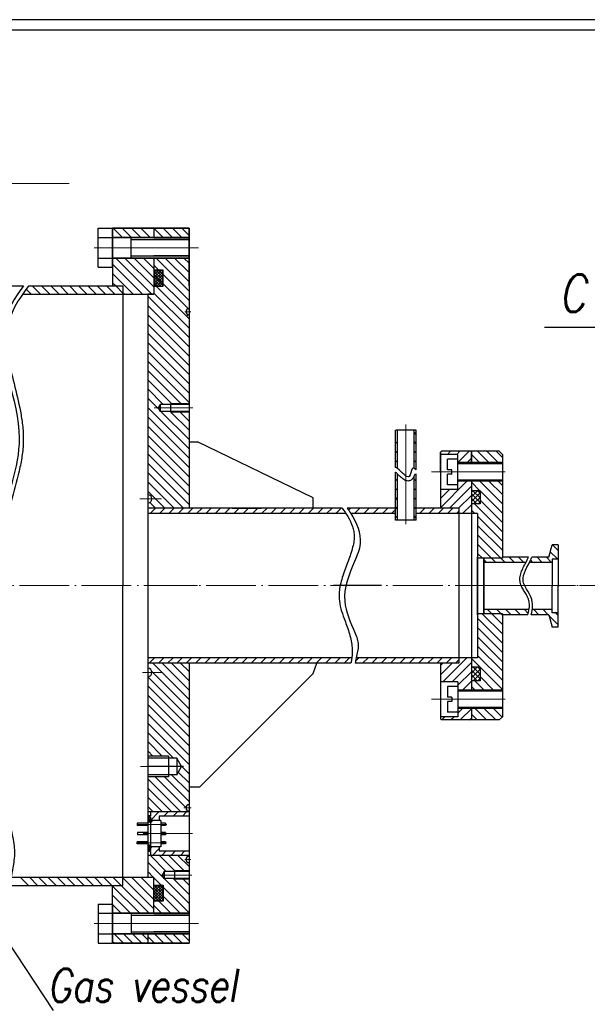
# Model space of a CAD drawing. Header units: millimetres. Extents: x -1577 to 1649, y 8206 to 9287.
# Tile 6 of 14: x -1159 to -884, y 8699 to 9176. Entities that reach past the tile are written whole.
import ezdxf

# ---------------------------------------------------------------- set-up
doc = ezdxf.new("R2010")
doc.units = ezdxf.units.MM
doc.linetypes.add('ACAD_ISO04W100', pattern=[30, 24, -3, 0, -3])
doc.layers.add('1', color=3, linetype='Continuous')
doc.layers.add('POZ', color=6, linetype='Continuous')
for name, color, linetype, lineweight in [('DIM', 3, 'Continuous', 15), ('HATCH', 4, 'Continuous', 20), ('OSI', 3, 'ACAD_ISO04W100', 15)]:
    doc.layers.add(name, color=color, linetype=linetype, lineweight=lineweight)
doc.styles.add('ROMANS', font='romans.shx', dxfattribs={"width": 0.8, "oblique": 10})
pattern_1 = [(135, (2332.2937, 6672.6135), (2.245064, 2.245064), [])]

msp = doc.modelspace()

# ---------------------------------------------------------------- hatches: boundary and pattern name
at = {"layer": 'HATCH', "lineweight": -2, "ltscale": 0.3}
h = msp.add_hatch(dxfattribs=at)
h.set_pattern_fill('ANSI37', color=256, scale=0.3, style=0)
h.set_pattern_definition([(45, (-3045.3105, 7244.8866), (-0.6735192, 0.6735192), []), (135, (-3045.3105, 7244.8866), (-0.6735192, -0.6735192), [])])
h.paths.add_polyline_path([(-1089.29, 9054.71), (-1093.72, 9054.71), (-1093.72, 9046.96), (-1089.29, 9046.96)])
h = msp.add_hatch(dxfattribs=at)
h.set_pattern_fill('ANSI31', color=256, style=0)
h.set_pattern_definition(pattern_1)
edge = h.paths.add_edge_path()
edge.add_line((-967.96, 8977.31), (-966.96, 8977.31))
edge.add_line((-966.96, 8977.31), (-966.94, 8958.09))
edge.add_spline(control_points=[(-966.94, 8958.09), (-967.3, 8958.44), (-967.64, 8958.7), (-967.94, 8958.8)], knot_values=[3.911298, 3.911298, 3.911298, 3.911298, 5.370595, 5.370595, 5.370595, 5.370595], degree=3, periodic=0)
edge.add_line((-967.94, 8958.8), (-967.96, 8977.31))
edge = h.paths.add_edge_path()
edge.add_line((-976.96, 8975.71), (-975.96, 8974.03))
edge.add_line((-975.96, 8974.03), (-975.94, 8958.64))
edge.add_spline(control_points=[(-975.94, 8958.64), (-975.95, 8958.65), (-976.29, 8958.88), (-976.62, 8959.07), (-976.94, 8959.22)], knot_values=[17.717807, 17.717807, 17.717807, 17.717807, 17.757099, 18.747765, 18.747765, 18.747765, 18.747765], degree=3, periodic=0)
edge.add_line((-976.94, 8959.22), (-976.96, 8975.71))
edge = h.paths.add_edge_path()
edge.add_spline(control_points=[(-976.94, 8956.89), (-976.9, 8956.86), (-976.85, 8956.83), (-976.61, 8956.64), (-976.4, 8956.46), (-976.1, 8956.2), (-976.02, 8956.12), (-975.94, 8956.04)], knot_values=[16.325956, 16.325956, 16.325956, 16.325956, 16.488778, 16.488778, 17.230493, 17.230493, 17.514738, 17.514738, 17.514738, 17.514738], degree=3, periodic=0)
edge.add_line((-975.94, 8956.04), (-975.9, 8933.76))
edge.add_line((-975.9, 8933.76), (-976.9, 8933.76))
edge.add_line((-976.9, 8933.76), (-976.94, 8956.89))
h = msp.add_hatch(dxfattribs=at)
h.set_pattern_fill('ANSI31', color=256, style=0)
h.set_pattern_definition([(45, (-3592.9516, 7244.8866), (-2.245064, 2.245064), [])])
h.paths.add_polyline_path([(-940.24, 8952.55), (-946.74, 8952.55), (-946.74, 8948.55), (-955.24, 8948.55), (-955.24, 8939.55), (-946.24, 8939.55), (-946.24, 8936.95), (-940.24, 8936.95)])
h.paths.add_polyline_path([(-940.24, 8967.05), (-954.74, 8967.05), (-955.24, 8966.55), (-955.24, 8965.55), (-946.74, 8965.55), (-946.74, 8961.55), (-940.24, 8961.55)])
h.paths.add_polyline_path([(-940.24, 8867.15), (-946.24, 8867.15), (-946.24, 8864.55), (-955.24, 8864.55), (-955.24, 8855.55), (-946.74, 8855.55), (-946.74, 8851.55), (-940.24, 8851.55)])
h.paths.add_polyline_path([(-940.24, 8842.55), (-946.74, 8842.55), (-946.74, 8838.55), (-955.24, 8838.55), (-955.24, 8837.55), (-954.74, 8837.05), (-940.24, 8837.05)])
h = msp.add_hatch(dxfattribs=at)
h.set_pattern_fill('ANSI31', color=256, angle=90, style=0)
h.set_pattern_definition([(135, (-3592.9516, 7244.8866), (-2.245064, -2.245064), [])])
h.paths.add_polyline_path([(-925.24, 8952.55), (-940.24, 8952.55), (-940.24, 8947.95), (-936.04, 8947.95), (-936.04, 8941.55), (-940.24, 8941.55), (-940.24, 8936.95), (-937.24, 8936.95), (-937.24, 8915.31), (-925.24, 8915.31)])
h.paths.add_polyline_path([(-925.24, 8965.55), (-926.74, 8967.05), (-940.24, 8967.05), (-940.24, 8961.55), (-925.24, 8961.55)])
edge = h.paths.add_edge_path()
edge.add_spline(control_points=[(-913.82, 8913.31), (-913.76, 8913.43), (-913.69, 8913.56), (-913.35, 8914.22), (-913.09, 8914.74), (-912.78, 8915.44), (-912.7, 8915.62), (-912.63, 8915.81)], knot_values=[64.258722, 64.258722, 64.258722, 64.258722, 65.065758, 65.065758, 68.526257, 68.526257, 69.791358, 69.791358, 69.791358, 69.791358], degree=3, periodic=0)
edge.add_line((-912.63, 8915.81), (-925.24, 8915.81))
edge.add_line((-925.24, 8915.81), (-925.24, 8915.31))
edge.add_line((-925.24, 8915.31), (-934.24, 8915.31))
edge.add_line((-934.24, 8915.31), (-934.24, 8913.31))
edge.add_line((-934.24, 8913.31), (-913.82, 8913.31))
edge = h.paths.add_edge_path()
edge.add_line((-901.22, 8914.81), (-898.22, 8914.81))
edge.add_line((-898.22, 8914.81), (-898.22, 8921.81))
edge.add_line((-898.22, 8921.81), (-901.22, 8921.81))
edge.add_line((-901.22, 8921.81), (-902.83, 8915.81))
edge.add_line((-902.83, 8915.81), (-911.02, 8915.81))
edge.add_spline(control_points=[(-911.02, 8915.81), (-911.11, 8915.55), (-911.44, 8914.72), (-911.84, 8913.89), (-912.13, 8913.31)], knot_values=[65.715289, 65.715289, 65.715289, 65.715289, 67.333003, 70.985928, 70.985928, 70.985928, 70.985928], degree=3, periodic=0)
edge.add_line((-912.13, 8913.31), (-901.22, 8913.31))
edge.add_line((-901.22, 8913.31), (-901.22, 8914.81))
edge = h.paths.add_edge_path()
edge.add_line((-901.22, 8890.46), (-910.81, 8890.46))
edge.add_spline(control_points=[(-910.81, 8890.46), (-910.93, 8889.63), (-911.11, 8888.8), (-911.34, 8887.96)], knot_values=[11.560129, 11.560129, 11.560129, 11.560129, 16.568263, 16.568263, 16.568263, 16.568263], degree=3, periodic=0)
edge.add_line((-911.34, 8887.96), (-902.83, 8887.96))
edge.add_line((-902.83, 8887.96), (-901.22, 8881.96))
edge.add_line((-901.22, 8881.96), (-898.22, 8881.96))
edge.add_line((-898.22, 8881.96), (-898.22, 8888.96))
edge.add_line((-898.22, 8888.96), (-901.22, 8888.96))
edge.add_line((-901.22, 8888.96), (-901.22, 8890.46))
edge = h.paths.add_edge_path()
edge.add_spline(control_points=[(-912.9, 8887.96), (-912.78, 8888.37), (-912.67, 8888.78), (-912.48, 8889.61), (-912.4, 8890.04), (-912.33, 8890.46)], knot_values=[10.740599, 10.740599, 10.740599, 10.740599, 13.313332, 13.313332, 16.093586, 16.093586, 16.093586, 16.093586], degree=3, periodic=0)
edge.add_line((-912.33, 8890.46), (-934.24, 8890.46))
edge.add_line((-934.24, 8890.46), (-934.24, 8888.46))
edge.add_line((-934.24, 8888.46), (-925.24, 8888.46))
edge.add_line((-925.24, 8888.46), (-925.24, 8887.96))
edge.add_line((-925.24, 8887.96), (-912.9, 8887.96))
h.paths.add_polyline_path([(-925.24, 8888.46), (-937.24, 8888.46), (-937.24, 8887.96), (-937.24, 8867.15), (-940.24, 8867.15), (-940.24, 8862.55), (-936.04, 8862.55), (-936.04, 8856.05), (-940.24, 8856.05), (-940.24, 8851.55), (-925.24, 8851.55)])
h.paths.add_polyline_path([(-925.24, 8842.55), (-940.24, 8842.55), (-940.24, 8837.05), (-926.74, 8837.05), (-925.24, 8838.55)])
h = msp.add_hatch(dxfattribs=at)
h.set_pattern_fill('ANSI31', color=256, style=0)
h.set_pattern_definition(pattern_1)
edge = h.paths.add_edge_path()
edge.add_spline(control_points=[(-967.93, 8955.18), (-967.89, 8955.31), (-967.84, 8955.44), (-967.75, 8955.72), (-967.71, 8955.86), (-966.93, 8955.98)], knot_values=[9.080427, 9.080427, 9.080427, 9.080427, 9.391741, 9.391741, 9.761823, 9.761823, 9.761823, 9.761823], degree=3, periodic=0)
edge.add_line((-966.93, 8955.98), (-966.9, 8933.76))
edge.add_line((-966.9, 8933.76), (-967.9, 8933.76))
edge.add_line((-967.9, 8933.76), (-967.93, 8955.18))
at = {"layer": 'HATCH'}
h = msp.add_hatch(dxfattribs=at)
h.set_pattern_fill('ANSI31', color=256, style=0)
h.set_pattern_definition([(45, (34.3935, 0), (-2.245064, 2.245064), [])])
edge = h.paths.add_edge_path()
edge.add_line((-1007.74, 8936.95), (-1000.9, 8936.95))
edge.add_spline(control_points=[(-1000.9, 8936.95), (-1001.47, 8937.81), (-1002.09, 8938.68), (-1002.74, 8939.55)], knot_values=[7.511069, 7.511069, 7.511069, 7.511069, 10.661005, 10.661005, 10.661005, 10.661005], degree=3, periodic=0)
edge.add_line((-1002.74, 8939.55), (-1007.74, 8939.55))
edge.add_line((-1007.74, 8939.55), (-1011.73, 8939.55))
edge.add_line((-1011.73, 8939.55), (-1055.94, 8939.55))
edge.add_line((-1055.94, 8939.55), (-1096.71, 8939.55))
edge.add_line((-1096.71, 8939.55), (-1096.71, 8936.95))
edge.add_line((-1096.71, 8936.95), (-1044.66, 8936.95))
edge.add_line((-1044.66, 8936.95), (-1007.74, 8936.95))
edge = h.paths.add_edge_path()
edge.add_line((-988.21, 8939.55), (-1000.26, 8939.55))
edge.add_spline(control_points=[(-1000.26, 8939.55), (-999.68, 8938.7), (-999.09, 8937.84), (-998.53, 8936.95)], knot_values=[0, 0, 0, 0, 3.125016, 3.125016, 3.125016, 3.125016], degree=3, periodic=0)
edge.add_line((-998.53, 8936.95), (-988.21, 8936.95))
edge.add_line((-988.21, 8936.95), (-976.91, 8936.95))
edge.add_line((-976.91, 8936.95), (-976.91, 8939.55))
edge.add_line((-976.91, 8939.55), (-988.21, 8939.55))
h.paths.add_polyline_path([(-966.91, 8939.55), (-966.91, 8936.95), (-946.24, 8936.95), (-946.24, 8939.55)])
edge = h.paths.add_edge_path()
edge.add_line((-988.21, 8867.15), (-996.02, 8867.15))
edge.add_spline(control_points=[(-996.02, 8867.15), (-996.19, 8866.28), (-996.3, 8865.42), (-996.42, 8864.55)], knot_values=[75.73018, 75.73018, 75.73018, 75.73018, 78.361065, 78.361065, 78.361065, 78.361065], degree=3, periodic=0)
edge.add_line((-996.42, 8864.55), (-988.21, 8864.55))
edge.add_line((-988.21, 8864.55), (-946.24, 8864.55))
edge.add_line((-946.24, 8864.55), (-946.24, 8867.15))
edge.add_line((-946.24, 8867.15), (-988.21, 8867.15))
edge = h.paths.add_edge_path()
edge.add_line((-1007.74, 8864.55), (-998.46, 8864.55))
edge.add_spline(control_points=[(-998.46, 8864.55), (-998.34, 8865.11), (-998.24, 8865.67), (-998.11, 8866.53), (-998.07, 8866.84), (-998.03, 8867.15)], knot_values=[84.895237, 84.895237, 84.895237, 84.895237, 86.71322, 86.71322, 87.721367, 87.721367, 87.721367, 87.721367], degree=3, periodic=0)
edge.add_line((-998.03, 8867.15), (-1007.74, 8867.15))
edge.add_line((-1007.74, 8867.15), (-1096.71, 8867.15))
edge.add_line((-1096.71, 8867.15), (-1096.71, 8864.55))
edge.add_line((-1096.71, 8864.55), (-1007.74, 8864.55))
at = {"layer": 'HATCH', "lineweight": -2, "ltscale": 0.3}
h = msp.add_hatch(dxfattribs=at)
h.set_pattern_fill('ANSI31', color=256, angle=90, style=0)
h.set_pattern_definition([(45, (2360.939, 6672.6135), (2.245064, -2.245064), [])])
h.paths.add_polyline_path([(-1095.44, 8773.39), (-1096.71, 8773.39), (-1096.71, 8773.9), (-1095.44, 8773.9), (-1095.44, 8775.7), (-1091.14, 8775.7), (-1091.14, 8773.55), (-1076.71, 8773.55), (-1076.71, 8771.55), (-1095.44, 8771.55)])
h.paths.add_polyline_path([(-1095.44, 8792.55), (-1076.71, 8792.55), (-1076.71, 8790.55), (-1091.14, 8790.55), (-1091.14, 8788.4), (-1095.44, 8788.4), (-1095.44, 8790.2), (-1096.26, 8790.2), (-1096.71, 8790.65), (-1096.71, 8790.71), (-1095.44, 8790.71)])
h = msp.add_hatch(dxfattribs=at)
h.set_pattern_fill('ANSI31', color=256, scale=0.2, angle=90, style=0)
h.set_pattern_definition([(45, (5558.5592, 5610.73706), (0.449012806, -0.449012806), [])])
edge = h.paths.add_edge_path()
edge.add_line((-1096.71, 8788.71), (-1096.2, 8788.71))
edge.add_line((-1096.2, 8788.71), (-1096.2, 8789.7))
edge.add_line((-1096.2, 8789.7), (-1096.71, 8789.7))
edge.add_line((-1096.71, 8789.7), (-1096.71, 8790.2))
edge.add_line((-1096.71, 8790.2), (-1095.44, 8790.2))
edge.add_line((-1095.44, 8790.2), (-1095.44, 8787.51))
edge.add_spline(control_points=[(-1095.44, 8787.51), (-1095.62, 8787.51), (-1096.12, 8787.61), (-1096.48, 8787.88), (-1096.71, 8788.03)], knot_values=[1.621794, 1.621794, 1.621794, 1.621794, 2.114107, 2.956377, 2.956377, 2.956377, 2.956377], degree=3, periodic=0)
edge.add_line((-1096.71, 8788.03), (-1096.71, 8788.71))
edge = h.paths.add_edge_path()
edge.add_line((-1095.44, 8788.4), (-1094.7, 8788.4))
edge.add_spline(control_points=[(-1094.7, 8788.4), (-1094.74, 8788.06), (-1094.85, 8787.6), (-1095.28, 8787.51), (-1095.44, 8787.51)], knot_values=[0.278189, 0.278189, 0.278189, 0.278189, 1.174295, 1.621794, 1.621794, 1.621794, 1.621794], degree=3, periodic=0)
edge.add_line((-1095.44, 8787.51), (-1095.44, 8788.4))
edge = h.paths.add_edge_path()
edge.add_line((-1096.2, 8775.39), (-1096.71, 8775.39))
edge.add_line((-1096.71, 8775.39), (-1096.71, 8776.14))
edge.add_spline(control_points=[(-1096.71, 8776.14), (-1096.67, 8776.16), (-1096.36, 8776.32), (-1095.6, 8776.87), (-1095.86, 8775.56), (-1095.56, 8775.15), (-1095.44, 8775.05)], knot_values=[0.842729, 0.842729, 0.842729, 0.842729, 0.953604, 1.735131, 2.823596, 3.296926, 3.296926, 3.296926, 3.296926], degree=3, periodic=0)
edge.add_line((-1095.44, 8775.05), (-1095.44, 8773.9))
edge.add_line((-1095.44, 8773.9), (-1096.71, 8773.9))
edge.add_line((-1096.71, 8773.9), (-1096.71, 8774.4))
edge.add_line((-1096.71, 8774.4), (-1096.2, 8774.4))
edge.add_line((-1096.2, 8774.4), (-1096.2, 8775.39))
h = msp.add_hatch(dxfattribs=at)
h.set_pattern_fill('ANSI37', color=256, scale=0.3, style=0)
h.set_pattern_definition([(315, (-3045.3105, 10559.2122), (-0.6735192, -0.6735192), []), (225, (-3045.3105, 10559.2122), (-0.6735192, 0.6735192), [])])
h.paths.add_polyline_path([(-1089.29, 8749.39), (-1093.72, 8749.39), (-1093.72, 8757.14), (-1089.29, 8757.14)])
at = {"layer": 'POZ', "lineweight": -2, "ltscale": 0.3}
h = msp.add_hatch(dxfattribs=at)
h.set_pattern_fill('ANSI37', color=256, scale=0.5, style=0)
h.set_pattern_definition([(135, (2307.9709, 6672.6135), (1.122532, 1.122532), []), (45, (2307.9709, 6672.6135), (1.122532, -1.122532), [])])
h.paths.add_polyline_path([(-940.24, 8947.95), (-936.04, 8947.95), (-936.04, 8941.55), (-940.24, 8941.55)])
edge = h.paths.add_edge_path()
edge.add_spline(control_points=[(-940.24, 8859.3), (-938.8, 8859.57), (-937.37, 8859.83), (-936.04, 8859.82)], knot_values=[0, 0, 0, 0, 3.916802, 3.916802, 3.916802, 3.916802], degree=3, periodic=0)
edge.add_line((-936.04, 8859.82), (-936.04, 8856.05))
edge.add_line((-936.04, 8856.05), (-940.24, 8856.05))
edge.add_line((-940.24, 8856.05), (-940.24, 8859.3))
edge = h.paths.add_edge_path()
edge.add_line((-940.24, 8862.55), (-936.04, 8862.55))
edge.add_line((-936.04, 8862.55), (-936.04, 8859.82))
edge.add_spline(control_points=[(-936.04, 8859.82), (-937.37, 8859.83), (-938.8, 8859.57), (-940.24, 8859.3)], knot_values=[0, 0, 0, 0, 3.916802, 3.916802, 3.916802, 3.916802], degree=3, periodic=0)
edge.add_line((-940.24, 8859.3), (-940.24, 8862.55))

# ---------------------------------------------------------------- linework, layer by layer
for p, q in [((-483.72, 9175.86), (-1577.07, 9175.86)), ((-488.72, 9170.86), (-1562.07, 9170.86)), ((-1120.71, 9075.05), (-1113.71, 9075.05)), ((-1120.71, 9056.1), (-1120.71, 9075.05)), ((-1113.71, 9075.05), (-1113.71, 9047.05)), ((-1113.71, 9056.1), (-1113.71, 9075.05)), ((-1113.21, 9075.05), (-1113.71, 9074.55)), ((-1076.71, 9075.05), (-1113.71, 9075.05)), ((-1076.71, 9075.05), (-1113.71, 9075.05)), ((-1113.71, 9075.05), (-1113.71, 9047.05)), ((-1113.21, 9075.05), (-1076.71, 9075.05)), ((-1076.71, 9075.05), (-1093.71, 9075.05)), ((-1093.71, 9075.05), (-1093.71, 9070.55)), ((-1076.71, 9047.05), (-1076.71, 9075.05)), ((-1076.71, 9075.05), (-1076.71, 8939.55)), ((-1120.71, 9070.55), (-1113.71, 9070.55)), ((-1113.71, 9074.55), (-1113.71, 9052.12)), ((-1076.71, 9070.55), (-1113.71, 9070.55)), ((-1113.71, 9070.55), (-1076.71, 9070.55)), ((-1076.71, 9070.55), (-1113.71, 9070.55)), ((-1104.75, 9060.62), (-1104.75, 9070.57)), ((-1076.71, 9070.55), (-1093.71, 9070.55)), ((-1104.75, 9069.55), (-1076.71, 9069.55)), ((-1076.71, 9069.55), (-1093.71, 9069.55)), ((-1076.71, 9069.55), (-1093.71, 9069.55)), ((-1104.75, 9061.55), (-1076.71, 9061.55)), ((-1076.71, 9061.55), (-1093.71, 9061.55)), ((-1076.71, 9061.55), (-1093.71, 9061.55)), ((-1120.71, 9060.55), (-1113.71, 9060.55)), ((-1076.71, 9060.55), (-1113.71, 9060.55)), ((-1113.71, 9060.55), (-1076.71, 9060.55)), ((-1076.71, 9060.55), (-1113.71, 9060.55)), ((-1076.71, 9060.55), (-1093.71, 9060.55)), ((-1093.71, 9060.55), (-1093.71, 9043.05)), ((-1093.71, 9060.55), (-1093.71, 9043.05)), ((-1108.71, 9047.05), (-1108.71, 8902.05)), ((-1093.71, 9043.05), (-1096.71, 9043.05)), ((-1096.71, 9043.05), (-1096.71, 8787.05)), ((-1076.71, 8989.75), (-1090.71, 8989.75)), ((-1090.71, 8989.75), (-1090.71, 8986.35)), ((-1076.71, 8990.05), (-1085.71, 8990.05)), ((-1085.71, 8990.05), (-1085.71, 8986.05)), ((-1076.71, 8986.35), (-1090.71, 8986.35)), ((-1076.71, 8986.05), (-1085.71, 8986.05)), ((-976.94, 8959.22), (-976.96, 8977.31)), ((-975.94, 8958.64), (-975.96, 8977.31)), ((-967.94, 8958.8), (-967.96, 8977.31)), ((-966.94, 8958.09), (-966.96, 8977.31)), ((-1076.71, 8971.58), (-1072.68, 8971.58)), ((-1016.71, 8944.55), (-1072.68, 8971.58)), ((-954.74, 8967.05), (-955.24, 8966.55)), ((-955.24, 8966.55), (-954.74, 8967.05)), ((-955.24, 8957.05), (-955.24, 8966.55)), ((-955.24, 8966.55), (-955.24, 8939.55)), ((-946.74, 8965.55), (-955.24, 8965.55)), ((-940.24, 8967.05), (-954.74, 8967.05)), ((-940.24, 8967.05), (-954.74, 8967.05)), ((-946.74, 8948.55), (-946.74, 8965.55)), ((-940.24, 8961.55), (-940.24, 8967.05)), ((-940.24, 8961.55), (-940.24, 8967.05)), ((-926.74, 8967.05), (-940.24, 8967.05)), ((-926.74, 8967.05), (-940.24, 8967.05)), ((-940.24, 8967.05), (-940.24, 8961.55)), ((-940.24, 8966.55), (-940.24, 8961.55)), ((-926.74, 8967.05), (-925.24, 8965.55)), ((-925.24, 8965.55), (-926.74, 8967.05)), ((-925.24, 8965.55), (-925.24, 8915.31)), ((-951.74, 8958.05), (-951.74, 8963.3)), ((-946.74, 8963.3), (-951.74, 8963.3)), ((-940.24, 8961.55), (-946.74, 8961.55)), ((-925.24, 8961.05), (-946.74, 8961.05)), ((-925.24, 8961.55), (-940.24, 8961.55)), ((-976.9, 8933.76), (-976.94, 8956.89)), ((-975.9, 8933.76), (-975.94, 8956.04)), ((-966.9, 8933.76), (-966.93, 8955.98)), ((-949.71, 8958.05), (-951.74, 8958.05)), ((-951.74, 8950.8), (-951.74, 8956.05)), ((-949.71, 8956.05), (-951.74, 8956.05)), ((-949.71, 8956.05), (-949.71, 8958.05)), ((-967.9, 8933.76), (-967.93, 8955.18)), ((-925.24, 8953.05), (-946.74, 8953.05)), ((-940.24, 8952.55), (-946.74, 8952.55)), ((-940.24, 8952.55), (-940.24, 8902.05)), ((-940.24, 8952.55), (-940.24, 8851.55)), ((-925.24, 8952.55), (-940.24, 8952.55)), ((-946.74, 8948.55), (-955.24, 8948.55)), ((-946.74, 8950.8), (-951.74, 8950.8)), ((-936.04, 8947.95), (-940.24, 8947.95)), ((-936.04, 8947.95), (-936.04, 8941.55)), ((-936.04, 8941.55), (-940.24, 8941.55)), ((-1044.66, 8939.55), (-1096.71, 8939.55)), ((-1044.66, 8936.95), (-1096.71, 8936.95)), ((-1007.74, 8939.55), (-1055.94, 8939.55)), ((-1007.74, 8936.95), (-1054.21, 8936.95)), ((-1007.74, 8939.55), (-1011.73, 8939.55)), ((-1007.74, 8936.95), (-1011.73, 8936.95)), ((-1002.74, 8939.55), (-1007.74, 8939.55)), ((-1002.74, 8939.55), (-1007.74, 8939.55)), ((-1000.9, 8936.95), (-1007.74, 8936.95)), ((-1000.9, 8936.95), (-1007.74, 8936.95)), ((-988.21, 8939.55), (-1000.26, 8939.55)), ((-988.21, 8939.55), (-1000.26, 8939.55)), ((-988.21, 8936.95), (-998.53, 8936.95)), ((-988.21, 8936.95), (-998.53, 8936.95)), ((-976.91, 8939.55), (-988.21, 8939.55)), ((-986.92, 8939.55), (-988.21, 8939.55)), ((-986.92, 8936.95), (-988.21, 8936.95)), ((-976.91, 8936.95), (-988.21, 8936.95)), ((-946.24, 8939.55), (-966.91, 8939.55)), ((-937.24, 8936.95), (-966.91, 8936.95)), ((-946.24, 8939.55), (-946.24, 8864.55)), ((-937.24, 8936.95), (-937.24, 8902.05)), ((-966.9, 8933.76), (-976.9, 8933.76)), ((-934.24, 8915.31), (-934.24, 8902.05)), ((-1108.71, 8757.05), (-1108.71, 8902.05)), ((-940.24, 8902.05), (-940.24, 8851.55)), ((-937.24, 8902.05), (-937.24, 8867.15)), ((-934.24, 8902.05), (-934.24, 8888.46)), ((-925.24, 8888.46), (-925.24, 8838.55)), ((-1007.74, 8867.15), (-1096.71, 8867.15)), ((-998.03, 8867.15), (-1007.74, 8867.15)), ((-988.21, 8867.15), (-996.02, 8867.15)), ((-941.5, 8867.15), (-988.21, 8867.15)), ((-937.24, 8867.15), (-988.21, 8867.15)), ((-1007.74, 8864.55), (-1096.71, 8864.55)), ((-1076.71, 8864.55), (-1076.71, 8729.05)), ((-998.46, 8864.55), (-1007.74, 8864.55)), ((-988.21, 8864.55), (-996.42, 8864.55)), ((-946.24, 8864.55), (-988.21, 8864.55)), ((-946.24, 8864.55), (-988.21, 8864.55)), ((-955.24, 8864.55), (-955.24, 8847.05)), ((-936.04, 8862.55), (-940.24, 8862.55)), ((-936.04, 8862.55), (-936.04, 8856.05)), ((-1016.71, 8859.55), (-1071.71, 8804.55)), ((-936.04, 8856.05), (-940.24, 8856.05)), ((-946.74, 8855.55), (-955.24, 8855.55)), ((-946.74, 8853.3), (-951.74, 8853.3)), ((-951.74, 8853.3), (-951.74, 8848.05)), ((-946.74, 8855.55), (-946.74, 8838.55)), ((-940.24, 8851.55), (-946.74, 8851.55)), ((-925.24, 8851.05), (-946.74, 8851.05)), ((-925.24, 8851.55), (-940.24, 8851.55)), ((-955.24, 8847.05), (-955.24, 8837.55)), ((-949.71, 8848.05), (-951.74, 8848.05)), ((-949.71, 8848.05), (-949.71, 8846.05)), ((-949.71, 8846.05), (-951.74, 8846.05)), ((-951.74, 8846.05), (-951.74, 8840.8)), ((-925.24, 8843.05), (-946.74, 8843.05)), ((-940.24, 8842.55), (-946.74, 8842.55)), ((-925.24, 8842.55), (-940.24, 8842.55)), ((-940.24, 8842.55), (-940.24, 8837.05)), ((-940.24, 8842.55), (-940.24, 8837.05)), ((-946.74, 8838.55), (-955.24, 8838.55)), ((-954.74, 8837.05), (-955.24, 8837.55)), ((-940.24, 8837.05), (-954.74, 8837.05)), ((-946.74, 8840.8), (-951.74, 8840.8)), ((-926.74, 8837.05), (-940.24, 8837.05)), ((-926.74, 8837.05), (-925.24, 8838.55)), ((-1086.71, 8819.55), (-1096.71, 8819.55)), ((-1082.71, 8818.55), (-1096.71, 8818.55)), ((-1086.71, 8819.55), (-1086.71, 8809.55)), ((-1082.71, 8818.55), (-1082.71, 8810.55)), ((-1079.43, 8814.55), (-1096.71, 8814.55)), ((-1082.71, 8810.55), (-1080.4, 8814.55)), ((-1082.71, 8810.55), (-1096.71, 8810.55)), ((-1086.71, 8809.55), (-1096.71, 8809.55)), ((-1071.71, 8804.55), (-1076.71, 8804.55)), ((-1076.71, 8792.55), (-1096.71, 8792.55)), ((-1095.44, 8790.71), (-1096.71, 8790.71)), ((-1095.44, 8790.71), (-1096.71, 8790.71)), ((-1095.44, 8790.2), (-1096.71, 8790.2)), ((-1096.2, 8789.7), (-1096.71, 8789.7)), ((-1096.2, 8788.71), (-1096.2, 8789.73)), ((-1095.44, 8792.55), (-1095.44, 8790.71)), ((-1095.44, 8790.2), (-1095.44, 8773.9)), ((-1091.14, 8790.55), (-1091.14, 8788.4)), ((-1076.71, 8790.55), (-1091.14, 8790.55)), ((-1101.83, 8787.05), (-1101.83, 8786.05)), ((-1096.71, 8787.05), (-1101.83, 8787.05)), ((-1096.71, 8786.05), (-1101.83, 8786.05)), ((-1096.2, 8788.71), (-1096.71, 8788.71)), ((-1096.71, 8787.05), (-1096.71, 8761.05)), ((-1096.71, 8786.05), (-1096.71, 8782.55)), ((-1090.44, 8788.4), (-1095.44, 8788.4)), ((-1090.44, 8788.4), (-1090.44, 8782.55)), ((-1090.44, 8788.4), (-1090.44, 8775.7)), ((-1088.21, 8787.05), (-1090.44, 8787.05)), ((-1088.21, 8786.05), (-1090.44, 8786.05)), ((-1101.72, 8782.55), (-1101.72, 8781.55)), ((-1096.71, 8782.55), (-1101.72, 8782.55)), ((-1096.71, 8781.55), (-1101.72, 8781.55)), ((-1096.71, 8781.55), (-1096.71, 8778.05)), ((-1088.21, 8782.55), (-1090.44, 8782.55)), ((-1088.21, 8781.55), (-1090.44, 8781.55)), ((-1101.83, 8777.05), (-1101.83, 8778.05)), ((-1096.71, 8778.05), (-1101.83, 8778.05)), ((-1096.71, 8777.05), (-1101.83, 8777.05)), ((-1096.2, 8775.39), (-1096.71, 8775.39)), ((-1096.2, 8775.39), (-1096.2, 8774.37)), ((-1090.44, 8775.7), (-1095.44, 8775.7)), ((-1091.14, 8775.7), (-1091.14, 8773.55)), ((-1088.21, 8778.05), (-1090.44, 8778.05)), ((-1088.21, 8777.05), (-1090.44, 8777.05)), ((-1096.2, 8774.4), (-1096.71, 8774.4)), ((-1095.44, 8773.9), (-1096.71, 8773.9)), ((-1095.44, 8773.39), (-1096.71, 8773.39)), ((-1095.44, 8771.55), (-1096.71, 8771.55)), ((-1095.44, 8773.39), (-1095.44, 8771.55)), ((-1076.71, 8771.55), (-1095.44, 8771.55)), ((-1076.71, 8773.55), (-1091.14, 8773.55)), ((-1093.71, 8743.55), (-1093.71, 8761.05)), ((-1076.71, 8763.75), (-1088.71, 8763.75)), ((-1088.71, 8763.75), (-1088.71, 8760.35)), ((-1076.71, 8764.05), (-1083.71, 8764.05)), ((-1083.71, 8764.05), (-1083.71, 8760.05)), ((-1113.71, 8729.05), (-1113.71, 8757.05)), ((-1076.71, 8760.35), (-1088.71, 8760.35)), ((-1076.71, 8760.05), (-1083.71, 8760.05)), ((-1076.71, 8757.05), (-1076.71, 8729.05)), ((-1113.71, 8729.55), (-1113.71, 8751.98)), ((-1120.71, 8748), (-1120.71, 8729.05)), ((-1113.71, 8748), (-1113.71, 8729.05)), ((-1120.71, 8743.55), (-1113.71, 8743.55)), ((-1113.71, 8743.55), (-1076.71, 8743.55)), ((-1076.71, 8743.55), (-1113.71, 8743.55)), ((-1104.75, 8743.48), (-1104.75, 8733.53)), ((-1104.75, 8742.55), (-1076.71, 8742.55)), ((-1076.71, 8743.55), (-1093.71, 8743.55)), ((-1076.71, 8742.55), (-1093.71, 8742.55)), ((-1120.71, 8733.55), (-1113.71, 8733.55)), ((-1113.71, 8733.55), (-1076.71, 8733.55)), ((-1076.71, 8733.55), (-1113.71, 8733.55)), ((-1104.75, 8734.55), (-1076.71, 8734.55)), ((-1096.71, 8733.55), (-1096.71, 8729.05)), ((-1076.71, 8734.55), (-1093.71, 8734.55)), ((-1076.71, 8733.55), (-1093.71, 8733.55)), ((-1120.71, 8729.05), (-1113.71, 8729.05)), ((-1113.21, 8729.05), (-1113.71, 8729.55)), ((-1076.71, 8729.05), (-1113.71, 8729.05)), ((-1113.21, 8729.05), (-1076.71, 8729.05)), ((-1076.71, 8729.05), (-1093.71, 8729.05))]:
    msp.add_line(p, q)
at = {"lineweight": -2, "ltscale": 0.3}
for p, q in [((-1120.71, 9056.1), (-1113.71, 9056.1)), ((-1195.06, 9047.05), (-1156.8, 9047.05)), ((-1154.28, 9047.05), (-1140.67, 9047.05)), ((-1140.67, 9047.05), (-1108.71, 9047.05)), ((-1157.25, 9043.05), (-1140.67, 9043.05)), ((-1140.67, 9043.05), (-1093.71, 9043.05)), ((-1090.71, 8989.75), (-1091.69, 8988.05)), ((-1091.69, 8988.05), (-1090.71, 8986.35)), ((-1016.71, 8939.55), (-1016.71, 8944.55)), ((-1162.79, 8761.05), (-1140.67, 8761.05)), ((-1157.25, 8761.05), (-1140.67, 8761.05)), ((-1140.67, 8761.05), (-1096.71, 8761.05)), ((-1140.67, 8761.05), (-1093.71, 8761.05)), ((-1088.71, 8763.75), (-1089.69, 8762.05)), ((-1088.71, 8760.35), (-1089.69, 8762.05)), ((-1163.48, 8757.05), (-1140.67, 8757.05)), ((-1140.67, 8757.05), (-1108.71, 8757.05)), ((-1120.71, 8748), (-1113.71, 8748))]:
    msp.add_line(p, q, dxfattribs=at)
at = {"linetype": 'ByBlock', "ltscale": 10}
for p, q in [((-1055.94, 8939.55), (-1041.73, 8939.55)), ((-946.24, 8939.55), (-956.91, 8939.55))]:
    msp.add_line(p, q, dxfattribs=at)
at = {"ltscale": 10}
for p, q in [((-902.83, 8915.81), (-901.22, 8921.81)), ((-898.22, 8921.81), (-901.22, 8921.81)), ((-898.22, 8921.81), (-898.22, 8901.81)), ((-937.24, 8887.96), (-937.24, 8915.81)), ((-925.24, 8915.31), (-937.24, 8915.31)), ((-934.24, 8888.46), (-934.24, 8915.31)), ((-913.82, 8913.31), (-934.24, 8913.31)), ((-912.63, 8915.81), (-925.24, 8915.81)), ((-901.22, 8913.31), (-912.13, 8913.31)), ((-902.83, 8915.81), (-911.02, 8915.81)), ((-898.22, 8914.81), (-901.22, 8914.81)), ((-901.22, 8914.81), (-901.22, 8901.81)), ((-901.22, 8888.96), (-901.22, 8901.96)), ((-898.22, 8881.96), (-898.22, 8901.96)), ((-912.33, 8890.46), (-934.24, 8890.46)), ((-901.22, 8890.46), (-910.81, 8890.46)), ((-925.24, 8888.46), (-937.24, 8888.46)), ((-912.9, 8887.96), (-925.24, 8887.96)), ((-902.83, 8887.96), (-911.34, 8887.96)), ((-902.83, 8887.96), (-901.22, 8881.96)), ((-898.22, 8888.96), (-901.22, 8888.96)), ((-898.22, 8881.96), (-901.22, 8881.96))]:
    msp.add_line(p, q, dxfattribs=at)
at = {"lineweight": -2}
msp.add_line((-1080.4, 8814.55), (-1082.71, 8818.55), dxfattribs=at)
for centre, radius, start, end in [((-1076.71, 9034.55), 1.5, 90, 270), ((-1096.71, 8944.05), 2, 270, 90), ((-1096.71, 8860.05), 2, 270, 90), ((-1076.71, 8794.55), 1.5, 90, 270), ((-1076.71, 8769.55), 1.5, 90, 270)]:
    msp.add_arc(centre, radius, start, end)
at = {"lineweight": -2, "ltscale": 0.3}
for points, knots in [([(-1156.8, 9047.05), (-1161.13, 9041.35), (-1174.01, 9019.58), (-1150.56, 8976.93), (-1174.38, 8925.28), (-1162.17, 8873.7), (-1179.91, 8828.52), (-1169.86, 8796.76), (-1160.98, 8775.07), (-1164.8, 8762.17), (-1165.5, 8757.05)], [15.11662, 15.11662, 15.11662, 15.11662, 35.897531, 92.224191, 135.116098, 198.155012, 244.081197, 272.573024, 296.199645, 311.637037, 311.637037, 311.637037, 311.637037]), ([(-1154.28, 9047.05), (-1154.37, 9046.93), (-1154.46, 9046.82), (-1157.47, 9042.94), (-1160, 9039.15), (-1162.53, 9033.74), (-1163.13, 9032.19), (-1163.96, 9029.42), (-1164.24, 9028.22), (-1164.65, 9025.76), (-1164.77, 9024.51), (-1165.03, 9019.37), (-1164.61, 9015.31), (-1163.12, 9006.89), (-1162.05, 9002.55), (-1159.87, 8993.73), (-1158.77, 8989.24), (-1157.61, 8982.53), (-1157.3, 8980.33), (-1156.97, 8976.64), (-1156.89, 8975.15), (-1156.86, 8971.22), (-1157.01, 8968.8), (-1157.58, 8964.03), (-1158, 8961.67), (-1159.55, 8954.31), (-1160.98, 8949.4), (-1163.11, 8941.67), (-1163.87, 8938.81), (-1164.87, 8934.39), (-1165.19, 8932.81), (-1166, 8928.08), (-1166.34, 8924.9), (-1166.71, 8918.48), (-1166.76, 8915.24), (-1166.62, 8904.91), (-1166.12, 8897.73), (-1165.58, 8883.25), (-1165.53, 8875.95), (-1166.69, 8865.97), (-1167.12, 8863.32), (-1168.11, 8858.07), (-1168.68, 8855.46), (-1170.45, 8847.53), (-1171.7, 8842.25), (-1173.01, 8834.35), (-1173.35, 8831.66), (-1173.64, 8827.21), (-1173.68, 8825.43), (-1173.58, 8822.11), (-1173.46, 8820.56), (-1173.09, 8817.45), (-1172.84, 8815.89), (-1171.92, 8811.19), (-1171.08, 8808.05), (-1169.45, 8802.78), (-1168.73, 8800.66), (-1167.44, 8797.03), (-1166.89, 8795.52), (-1165.76, 8792.48), (-1165.19, 8790.95), (-1163.59, 8786.39), (-1162.61, 8783.33), (-1161.69, 8778.87), (-1161.48, 8777.53), (-1161.21, 8774.85), (-1161.15, 8773.5), (-1161.22, 8770.79), (-1161.34, 8769.45), (-1161.85, 8765.74), (-1162.34, 8763.4), (-1162.97, 8760.12), (-1163.15, 8759.14), (-1163.37, 8757.79), (-1163.43, 8757.42), (-1163.48, 8757.05)], [13.612812, 13.612812, 13.612812, 13.612812, 14.040082, 14.040082, 28.080164, 28.080164, 33.697998, 33.697998, 37.978913, 37.978913, 42.259829, 42.259829, 55.279849, 55.279849, 68.299869, 68.299869, 81.319889, 81.319889, 87.649801, 87.649801, 91.926342, 91.926342, 98.942165, 98.942165, 105.957988, 105.957988, 121.015744, 121.015744, 129.912208, 129.912208, 134.861627, 134.861627, 144.760464, 144.760464, 154.659302, 154.659302, 176.120495, 176.120495, 197.581687, 197.581687, 205.391661, 205.391661, 213.201634, 213.201634, 229.330355, 229.330355, 237.747244, 237.747244, 243.383771, 243.383771, 248.339969, 248.339969, 253.296167, 253.296167, 263.208564, 263.208564, 269.850486, 269.850486, 274.566004, 274.566004, 279.281523, 279.281523, 288.52416, 288.52416, 292.447374, 292.447374, 296.315355, 296.315355, 300.183336, 300.183336, 307.171795, 307.171795, 310.193004, 310.193004, 311.353837, 311.353837, 311.353837, 311.353837]), ([(-966.94, 8958.09), (-967.72, 8958.86), (-969.21, 8959.47), (-970.13, 8951.8), (-974.1, 8957.63), (-976.62, 8959.07), (-976.94, 8959.22)], [3.911298, 3.911298, 3.911298, 3.911298, 7.070239, 10.96374, 17.757099, 18.747765, 18.747765, 18.747765, 18.747765]), ([(-966.93, 8955.98), (-967.71, 8955.86), (-967.75, 8955.72), (-967.88, 8955.33), (-967.96, 8955.08), (-968.17, 8954.58), (-968.29, 8954.32), (-968.56, 8953.89), (-968.67, 8953.74), (-968.92, 8953.46), (-969.06, 8953.34), (-969.35, 8953.11), (-969.52, 8953.01), (-969.96, 8952.8), (-970.24, 8952.72), (-970.79, 8952.65), (-971.05, 8952.66), (-971.52, 8952.72), (-971.73, 8952.78), (-972.11, 8952.92), (-972.29, 8953), (-972.79, 8953.26), (-973.09, 8953.47), (-973.65, 8953.9), (-973.91, 8954.13), (-974.43, 8954.6), (-974.68, 8954.84), (-975.36, 8955.5), (-975.79, 8955.91), (-976.4, 8956.46), (-976.61, 8956.64), (-976.85, 8956.83), (-976.9, 8956.86), (-976.94, 8956.89)], [9.080427, 9.080427, 9.080427, 9.080427, 9.450509, 9.450509, 10.030826, 10.030826, 10.611143, 10.611143, 10.906676, 10.906676, 11.15129, 11.15129, 11.395904, 11.395904, 11.762277, 11.762277, 12.128649, 12.128649, 12.495022, 12.495022, 12.861395, 12.861395, 13.656049, 13.656049, 14.450703, 14.450703, 15.245357, 15.245357, 16.610201, 16.610201, 17.351917, 17.351917, 17.514738, 17.514738, 17.514738, 17.514738])]:
    msp.add_open_spline(points, degree=3, knots=knots, dxfattribs=at)
for points, knots in [([(-1002.74, 8939.55), (-1001.73, 8938.19), (-1000.79, 8936.85), (-999.01, 8933.88), (-998.23, 8932.26), (-997.42, 8929.85), (-997.22, 8929.05), (-996.94, 8927.4), (-996.87, 8926.55), (-996.9, 8924.8), (-996.99, 8923.89), (-997.47, 8920.91), (-998.12, 8918.73), (-999.68, 8914.24), (-1000.6, 8911.92), (-1002.32, 8907.19), (-1003.12, 8904.77), (-1003.86, 8901.2), (-1004.04, 8900.09), (-1004.22, 8897.94), (-1004.24, 8896.9), (-1004.08, 8894.14), (-1003.75, 8892.49), (-1002.88, 8889.27), (-1002.33, 8887.71), (-1001.37, 8885.1), (-1000.97, 8884.03), (-1000.17, 8881.83), (-999.78, 8880.69), (-999.09, 8878.42), (-998.79, 8877.28), (-998.29, 8875.01), (-998.09, 8873.86), (-997.9, 8872.01), (-997.85, 8871.28), (-997.82, 8869.13), (-997.93, 8867.69), (-998.24, 8865.67), (-998.34, 8865.11), (-998.46, 8864.55)], [7.511069, 7.511069, 7.511069, 7.511069, 12.420232, 12.420232, 18.386076, 18.386076, 21.383015, 21.383015, 24.573959, 24.573959, 27.764904, 27.764904, 34.816341, 34.816341, 41.867778, 41.867778, 48.919216, 48.919216, 52.058934, 52.058934, 54.950941, 54.950941, 59.689883, 59.689883, 64.428826, 64.428826, 67.761915, 67.761915, 71.39001, 71.39001, 75.018105, 75.018105, 78.735833, 78.735833, 81.125017, 81.125017, 85.903384, 85.903384, 87.721367, 87.721367, 87.721367, 87.721367]), ([(-912.9, 8887.96), (-912.78, 8888.37), (-912.67, 8888.78), (-912.31, 8890.37), (-912.15, 8891.5), (-912.16, 8893.35), (-912.25, 8894.09), (-912.5, 8895.08), (-912.58, 8895.34), (-912.74, 8895.78), (-912.81, 8895.96), (-912.97, 8896.32), (-913.06, 8896.51), (-913.34, 8897.07), (-913.56, 8897.45), (-914.16, 8898.48), (-914.57, 8899.13), (-915.37, 8900.48), (-915.76, 8901.19), (-916.23, 8902.29), (-916.36, 8902.66), (-916.55, 8903.31), (-916.62, 8903.59), (-916.71, 8904.09), (-916.73, 8904.31), (-916.77, 8904.74), (-916.77, 8904.96), (-916.77, 8905.6), (-916.73, 8906.03), (-916.52, 8907.33), (-916.25, 8908.18), (-915.6, 8909.82), (-915.22, 8910.62), (-914.42, 8912.18), (-914.01, 8912.94), (-913.35, 8914.22), (-913.09, 8914.74), (-912.78, 8915.44), (-912.7, 8915.62), (-912.63, 8915.81)], [10.740599, 10.740599, 10.740599, 10.740599, 13.313332, 13.313332, 20.92095, 20.92095, 26.322789, 26.322789, 28.346843, 28.346843, 29.710963, 29.710963, 31.075083, 31.075083, 33.803323, 33.803323, 38.189989, 38.189989, 42.576656, 42.576656, 44.657981, 44.657981, 46.153436, 46.153436, 47.282932, 47.282932, 48.412427, 48.412427, 50.671417, 50.671417, 55.46953, 55.46953, 60.267644, 60.267644, 65.065758, 65.065758, 68.526257, 68.526257, 69.791358, 69.791358, 69.791358, 69.791358]), ([(-911.34, 8887.96), (-910.57, 8890.83), (-910.03, 8896.55), (-917.96, 8904.88), (-912.64, 8911.69), (-911.11, 8915.55), (-911.02, 8915.81)], [11.560129, 11.560129, 11.560129, 11.560129, 28.677481, 46.489495, 69.368214, 70.985928, 70.985928, 70.985928, 70.985928]), ([(-1094.7, 8788.4), (-1094.74, 8788.06), (-1094.89, 8787.43), (-1096, 8787.52), (-1096.48, 8787.88), (-1096.71, 8788.03)], [0.278189, 0.278189, 0.278189, 0.278189, 1.174295, 2.114107, 2.956377, 2.956377, 2.956377, 2.956377]), ([(-1095.44, 8775.05), (-1095.56, 8775.15), (-1095.86, 8775.56), (-1095.6, 8776.87), (-1096.36, 8776.32), (-1096.67, 8776.16), (-1096.71, 8776.14)], [0.842729, 0.842729, 0.842729, 0.842729, 1.316059, 2.404524, 3.186051, 3.296926, 3.296926, 3.296926, 3.296926])]:
    msp.add_open_spline(points, degree=3, knots=knots)
msp.add_spline([(-1000.26, 8939.55), (-998.53, 8936.95), (-993.99, 8922.38), (-996.74, 8913.77), (-1001.5, 8894.54), (-996.55, 8879.34), (-994.91, 8873.3), (-996.02, 8867.15), (-996.42, 8864.55)], degree=3)
at = {"layer": 'DIM'}
msp.add_line((-1207.81, 9096.64), (-1134.78, 9096.64), dxfattribs=at)
at = {"layer": 'DIM', "color": 3, "lineweight": -2, "ltscale": 0.3}
msp.add_line((-874.31, 9026.86), (-904.91, 9026.86), dxfattribs=at)
at = {"layer": 'DIM', "lineweight": -2, "ltscale": 0.3}
for p, q in [((-966.96, 8977.31), (-976.75, 8977.31)), ((-1016.71, 8859.55), (-1014.88, 8864.55)), ((-1096.7, 8794.93), (-1096.71, 8794.94)), ((-1142.33, 8696.49), (-1202.81, 8788.31))]:
    msp.add_line(p, q, dxfattribs=at)
at = {"layer": 'DIM', "color": 3, "linetype": 'ByBlock', "ltscale": 10}
msp.add_line((-921.06, 8902.04), (-924.66, 8902.04), dxfattribs=at)
at = {"layer": 'HATCH', "lineweight": -2, "ltscale": 0.3}
for p, q in [((-1112.98, 9075.05), (-1113.71, 9074.31)), ((-1104.51, 9070.55), (-1109.01, 9075.05)), ((-1100.02, 9070.55), (-1104.52, 9075.05)), ((-1095.53, 9070.55), (-1100.03, 9075.05)), ((-1089.24, 9070.55), (-1093.71, 9075.02)), ((-1084.75, 9070.55), (-1089.25, 9075.05)), ((-1080.26, 9070.55), (-1084.76, 9075.05)), ((-1076.71, 9071.49), (-1080.27, 9075.05)), ((-1113.49, 9070.55), (-1113.71, 9070.77)), ((-1109, 9070.55), (-1113.24, 9074.79)), ((-1099.2, 9043.05), (-1113.71, 9057.56)), ((-1094.71, 9043.05), (-1112.21, 9060.55)), ((-1093.71, 9046.54), (-1107.72, 9060.55)), ((-1093.71, 9051.03), (-1103.23, 9060.55)), ((-1093.71, 9055.52), (-1098.74, 9060.55)), ((-1093.71, 9060.01), (-1094.25, 9060.55)), ((-1076.71, 9040.06), (-1093.71, 9057.06)), ((-1076.71, 9044.55), (-1092.71, 9060.55)), ((-1076.71, 9049.04), (-1088.22, 9060.55)), ((-1076.71, 9053.53), (-1083.73, 9060.55)), ((-1076.71, 9058.02), (-1079.24, 9060.55)), ((-1103.69, 9043.05), (-1113.71, 9053.07)), ((-1089.29, 9054.71), (-1093.71, 9054.71)), ((-1076.71, 9035.57), (-1093.71, 9052.57)), ((-1089.29, 9046.96), (-1089.29, 9054.71)), ((-1156.92, 9046.89), (-1157.08, 9047.05)), ((-1148.59, 9043.05), (-1152.59, 9047.05)), ((-1144.1, 9043.05), (-1148.1, 9047.05)), ((-1139.61, 9043.05), (-1143.61, 9047.05)), ((-1135.12, 9043.05), (-1139.12, 9047.05)), ((-1130.63, 9043.05), (-1134.63, 9047.05)), ((-1126.14, 9043.05), (-1130.14, 9047.05)), ((-1121.65, 9043.05), (-1125.65, 9047.05)), ((-1117.16, 9043.05), (-1121.16, 9047.05)), ((-1112.67, 9043.05), (-1116.67, 9047.05)), ((-1112.18, 9047.05), (-1113.71, 9048.58)), ((-1108.71, 9043.58), (-1112.18, 9047.05)), ((-1093.74, 9046.96), (-1089.29, 9046.96)), ((-1076.71, 9031.08), (-1093.71, 9048.08)), ((-1153.08, 9043.05), (-1155.49, 9045.47)), ((-1108.71, 9043.39), (-1109.06, 9043.05)), ((-1108.18, 9043.05), (-1108.71, 9043.58)), ((-1076.71, 9022.1), (-1096.71, 9042.1)), ((-1076.71, 9026.59), (-1093.71, 9043.59)), ((-1076.71, 9017.61), (-1096.71, 9037.61)), ((-1076.71, 9013.12), (-1096.71, 9033.12)), ((-1077.07, 9033.09), (-1077.61, 9032.55)), ((-1076.71, 9008.63), (-1096.71, 9028.63)), ((-1076.71, 9004.14), (-1096.71, 9024.14)), ((-1076.71, 8999.65), (-1096.71, 9019.65)), ((-1076.71, 8995.16), (-1096.71, 9015.16)), ((-1076.71, 8990.67), (-1096.71, 9010.67)), ((-1080.59, 8990.05), (-1096.71, 9006.18)), ((-1085.08, 8990.05), (-1096.71, 9001.69)), ((-1089.27, 8989.75), (-1096.71, 8997.2)), ((-1091.2, 8987.19), (-1096.71, 8992.71)), ((-1076.71, 8968.21), (-1096.71, 8988.21)), ((-1076.71, 8972.71), (-1090.36, 8986.35)), ((-1085.71, 8986.2), (-1085.87, 8986.35)), ((-1076.71, 8977.2), (-1085.57, 8986.05)), ((-1076.71, 8981.69), (-1081.08, 8986.05)), ((-1076.71, 8963.72), (-1096.71, 8983.72)), ((-1076.71, 8959.23), (-1096.71, 8979.23)), ((-1076.71, 8954.74), (-1096.71, 8974.74)), ((-1076.71, 8950.25), (-1096.71, 8970.25)), ((-1076.71, 8945.76), (-1096.71, 8965.76)), ((-939.97, 8966.82), (-940.21, 8967.05)), ((-1076.71, 8941.27), (-1096.71, 8961.27)), ((-1079.48, 8939.55), (-1096.71, 8956.78)), ((-1083.97, 8939.55), (-1096.71, 8952.29)), ((-1088.46, 8939.55), (-1096.71, 8947.8)), ((-1092.95, 8939.55), (-1095.71, 8942.32)), ((-1096.2, 8861.98), (-1096.71, 8862.49)), ((-1076.71, 8842.49), (-1094.78, 8860.56)), ((-1076.71, 8846.98), (-1094.28, 8864.55)), ((-1076.71, 8851.47), (-1089.79, 8864.55)), ((-1076.71, 8855.96), (-1085.3, 8864.55)), ((-1076.71, 8860.45), (-1080.81, 8864.55)), ((-1076.71, 8838), (-1096.71, 8858)), ((-1076.71, 8833.51), (-1096.71, 8853.51)), ((-1076.71, 8829.02), (-1096.71, 8849.02)), ((-1076.71, 8824.53), (-1096.71, 8844.53)), ((-1076.71, 8820.04), (-1096.71, 8840.04)), ((-1076.71, 8815.55), (-1096.71, 8835.55)), ((-1084.2, 8818.55), (-1096.71, 8831.06)), ((-1089.69, 8819.55), (-1096.71, 8826.57)), ((-1094.18, 8819.55), (-1096.71, 8822.08)), ((-1076.71, 8811.06), (-1080.68, 8815.03)), ((-1080.65, 8792.55), (-1096.71, 8808.61)), ((-1078.21, 8794.6), (-1093.16, 8809.55)), ((-1076.71, 8797.59), (-1088.67, 8809.55)), ((-1076.71, 8802.08), (-1085.18, 8810.55)), ((-1076.71, 8806.57), (-1081.97, 8811.83)), ((-1085.14, 8792.55), (-1096.71, 8804.12)), ((-1089.63, 8792.55), (-1096.71, 8799.63)), ((-1094.12, 8792.55), (-1096.71, 8795.14)), ((-1096.26, 8790.2), (-1096.71, 8790.65)), ((-1088.21, 8787.05), (-1088.21, 8786.05)), ((-1088.21, 8782.55), (-1088.21, 8781.55)), ((-1088.21, 8778.05), (-1088.21, 8777.05)), ((-1087.77, 8763.75), (-1095.44, 8771.42)), ((-1083.58, 8764.05), (-1091.08, 8771.55)), ((-1079.09, 8764.05), (-1086.59, 8771.55)), ((-1076.71, 8766.16), (-1082.1, 8771.55)), ((-1077.07, 8771.01), (-1077.61, 8771.55)), ((-1076.71, 8748.2), (-1096.71, 8768.2)), ((-1154.45, 8757.05), (-1158.45, 8761.05)), ((-1149.96, 8757.05), (-1153.96, 8761.05)), ((-1145.47, 8757.05), (-1149.47, 8761.05)), ((-1140.98, 8757.05), (-1144.98, 8761.05)), ((-1136.49, 8757.05), (-1140.49, 8761.05)), ((-1132, 8757.05), (-1136, 8761.05)), ((-1127.51, 8757.05), (-1131.51, 8761.05)), ((-1123.02, 8757.05), (-1127.02, 8761.05)), ((-1118.53, 8757.05), (-1122.53, 8761.05)), ((-1114.04, 8757.05), (-1118.04, 8761.05)), ((-1109.55, 8757.05), (-1113.55, 8761.05)), ((-1108.71, 8760.7), (-1109.06, 8761.05)), ((-1093.71, 8745.7), (-1108.71, 8760.7)), ((-1093.71, 8750.2), (-1104.57, 8761.05)), ((-1093.71, 8754.69), (-1100.08, 8761.05)), ((-1094.05, 8761.05), (-1096.71, 8763.71)), ((-1076.71, 8743.71), (-1093.71, 8760.71)), ((-1100.54, 8743.55), (-1113.71, 8756.72)), ((-1096.05, 8743.55), (-1109.55, 8757.05)), ((-1093.74, 8757.14), (-1089.29, 8757.14)), ((-1089.29, 8757.14), (-1089.29, 8749.39)), ((-1076.71, 8752.69), (-1084.37, 8760.35)), ((-1076.71, 8757.18), (-1079.58, 8760.05)), ((-1105.03, 8743.55), (-1113.71, 8752.23)), ((-1081.04, 8743.55), (-1089.29, 8751.79)), ((-1109.52, 8743.55), (-1113.71, 8747.74)), ((-1089.29, 8749.39), (-1093.71, 8749.39)), ((-1090.02, 8743.55), (-1093.71, 8747.24)), ((-1085.53, 8743.55), (-1091.37, 8749.39)), ((-1108.49, 8729.05), (-1112.99, 8733.55)), ((-1104, 8729.05), (-1108.5, 8733.55)), ((-1099.51, 8729.05), (-1104.01, 8733.55)), ((-1096.71, 8730.74), (-1099.52, 8733.55)), ((-1093.48, 8729.05), (-1096.71, 8732.28)), ((-1088.99, 8729.05), (-1093.49, 8733.55)), ((-1084.5, 8729.05), (-1089, 8733.55)), ((-1080.01, 8729.05), (-1084.51, 8733.55)), ((-1076.71, 8730.24), (-1080.02, 8733.55)), ((-1112.98, 8729.05), (-1113.71, 8729.78))]:
    msp.add_line(p, q, dxfattribs=at)
at = {"layer": 'HATCH', "linetype": 'ByBlock', "ltscale": 10}
msp.add_line((-960.59, 8935.55), (-960.62, 8935.57), dxfattribs=at)
at = {"layer": 'HATCH', "color": 3, "lineweight": -2, "ltscale": 0.3}
msp.add_line((-983.69, 8902.05), (-1006.98, 8902.05), dxfattribs=at)
at = {"layer": 'OSI'}
for p, q in [((-1122.61, 9065.55), (-1110.81, 9065.55)), ((-1072.22, 9065.55), (-1117.98, 9065.55)), ((-1072.22, 9065.55), (-1117.98, 9065.55)), ((-1116.92, 9065.55), (-1093.73, 9065.55)), ((-1073.5, 9065.55), (-1096.7, 9065.55)), ((-1075.82, 9034.55), (-1078.84, 9034.55)), ((-1074.87, 8988.05), (-1093.63, 8988.05)), ((-1074.93, 8988.05), (-1092.66, 8988.05)), ((-938.86, 8957.05), (-959.46, 8957.05)), ((-938.86, 8957.05), (-959.46, 8957.05)), ((-923.86, 8957.05), (-944.46, 8957.05)), ((-923.86, 8957.05), (-944.46, 8957.05)), ((-1089.99, 8944.05), (-1100.51, 8944.05)), ((-502.68, 8902.05), (-1494.06, 8902.05)), ((-1072.68, 8902.05), (-1100.17, 8902.05)), ((-923.97, 8902.05), (-1028.95, 8902.05)), ((-919.48, 8902.05), (-948.6, 8902.05)), ((-907.54, 8902.05), (-942.62, 8902.05)), ((-528.63, 8902.05), (-913.82, 8902.05)), ((-560.92, 8902.05), (-903.41, 8902.05)), ((-1089.82, 8860.05), (-1099.32, 8860.05)), ((-938.86, 8847.05), (-959.46, 8847.05)), ((-923.86, 8847.05), (-944.46, 8847.05)), ((-1079.43, 8814.55), (-1100.17, 8814.55)), ((-1075.67, 8794.55), (-1079.21, 8794.55)), ((-1087.48, 8786.55), (-1101.83, 8786.55)), ((-1075.01, 8782.05), (-1101.72, 8782.05)), ((-1087.6, 8777.55), (-1101.83, 8777.55)), ((-1075.82, 8769.55), (-1078.84, 8769.55)), ((-1075.37, 8762.05), (-1090.4, 8762.05)), ((-1122.61, 8738.55), (-1110.81, 8738.55)), ((-1072.22, 8738.55), (-1117.98, 8738.55)), ((-1116.92, 8738.55), (-1093.73, 8738.55)), ((-1073.5, 8738.55), (-1096.7, 8738.55))]:
    msp.add_line(p, q, dxfattribs=at)
at = {"layer": 'OSI', "ltscale": 20}
msp.add_line((-971.9, 8931.75), (-971.97, 8980.04), dxfattribs=at)
at = {"layer": 'OSI', "ltscale": 10}
for p, q in [((-897.39, 8901.96), (-938.58, 8902.05)), ((-898.28, 8902.01), (-894.84, 8902.05))]:
    msp.add_line(p, q, dxfattribs=at)

# ---------------------------------------------------------------- texts
at = {"color": 3, "lineweight": -2, "ltscale": 0.3, "insert": (-891.33, 9043.5), "char_height": 18, "attachment_point": 5, "style": 'ROMANS'}
msp.add_mtext('C', dxfattribs=at)
at = {"layer": '1', "style": 'ROMANS', "oblique": 10, "width": 0.8}
msp.add_text('Gas vessel', height=16, dxfattribs=at).set_placement((-1145.18, 8700.67))

doc.saveas('drawing.dxf')
